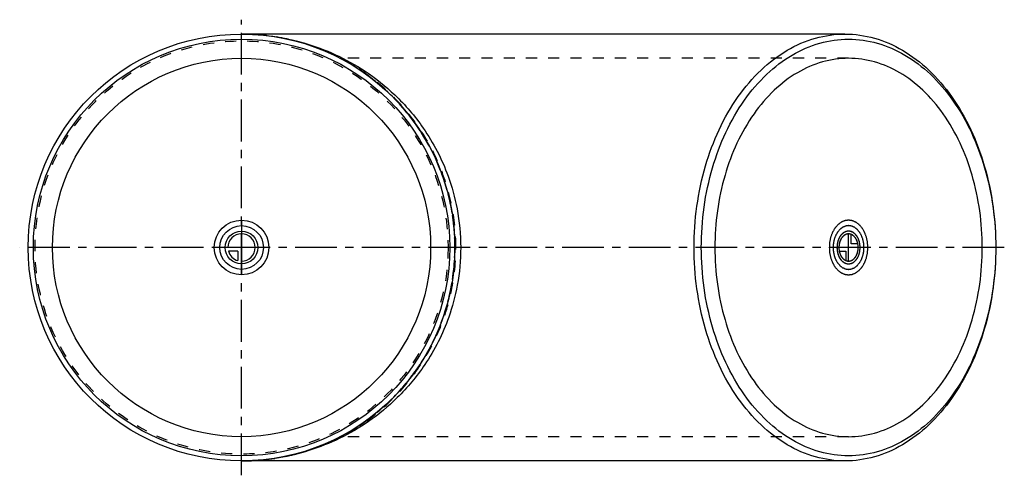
# Model space of a CAD drawing. Header units: millimetres. Extents: x 212 to 788, y 367 to 633.
import ezdxf

# ---------------------------------------------------------------- set-up
doc = ezdxf.new("R2010")
doc.units = ezdxf.units.MM
doc.header["$LTSCALE"] = 65.185185
doc.linetypes.add('CENTER', pattern=[0.6, 0.375, -0.075, 0.075, -0.075])
doc.linetypes.add('HIDDEN', pattern=[0.2, 0.1, -0.1])
for name, color, linetype in [('ACHSEN_S', 7, 'CONTINUOUS'), ('FASEN', 7, 'CONTINUOUS'), ('KOERPER', 7, 'CONTINUOUS'), ('KONST.EL_MIT_GEO', 7, 'CONTINUOUS'), ('KURVEN', 7, 'CONTINUOUS')]:
    doc.layers.add(name, color=color, linetype=linetype)

msp = doc.modelspace()

# ---------------------------------------------------------------- linework, layer by layer
at = {"layer": 'ACHSEN_S', "color": 2, "linetype": 'CENTER'}
for p, q in [((341.53, 366.59), (341.53, 633.41)), ((788.47, 500), (211.53, 500))]:
    msp.add_line(p, q, dxfattribs=at)
at = {"layer": 'FASEN', "color": 7, "linetype": 'Continuous'}
for radius in [125, 122]:
    msp.add_circle((341.53, 500), radius, dxfattribs=at)
at = {"layer": 'FASEN', "color": 8, "linetype": 'HIDDEN'}
msp.add_circle((341.53, 500), 121, dxfattribs=at)
at = {"layer": 'FASEN', "color": 7, "linetype": 'Continuous'}
for points, knots in [([(606.69, 500), (606.69, 516.1), (610.89, 547.31), (626.8, 582.52), (645.15, 604.12), (660.55, 615.95), (677.4, 623.32), (689.28, 625), (695.08, 625)], [0, 0, 0, 0, 0.287048, 0.553568, 0.675502, 0.789331, 0.896544, 1, 1, 1, 1]), ([(695.08, 625), (700.89, 625), (712.76, 623.32), (729.62, 615.95), (745.01, 604.12), (763.36, 582.52), (779.28, 547.31), (783.47, 516.1), (783.47, 500)], [0, 0, 0, 0, 0.103456, 0.210669, 0.324498, 0.446432, 0.712952, 1, 1, 1, 1]), ([(610.94, 500), (610.94, 515.72), (615.03, 546.18), (630.56, 580.54), (648.47, 601.63), (663.49, 613.16), (679.96, 620.36), (697.2, 622.81), (714.45, 620.36), (730.91, 613.16), (745.93, 601.63), (763.84, 580.54), (779.38, 546.18), (783.47, 515.72), (783.47, 500)], [0, 0, 0, 0, 0.143524, 0.276784, 0.337751, 0.394666, 0.448272, 0.5, 0.551728, 0.605334, 0.662249, 0.723216, 0.856476, 1, 1, 1, 1]), ([(695.08, 375), (689.28, 375), (677.4, 376.68), (660.55, 384.05), (645.15, 395.88), (626.8, 417.48), (610.89, 452.69), (606.69, 483.9), (606.69, 500)], [0, 0, 0, 0, 0.103456, 0.210669, 0.324498, 0.446432, 0.712952, 1, 1, 1, 1]), ([(783.47, 500), (783.47, 484.28), (779.38, 453.82), (763.84, 419.46), (745.93, 398.37), (730.91, 386.84), (714.45, 379.64), (697.2, 377.19), (679.96, 379.64), (663.49, 386.84), (648.47, 398.37), (630.56, 419.46), (615.03, 453.82), (610.94, 484.28), (610.94, 500)], [0, 0, 0, 0, 0.143524, 0.276784, 0.337751, 0.394666, 0.448272, 0.5, 0.551728, 0.605334, 0.662249, 0.723216, 0.856476, 1, 1, 1, 1]), ([(783.47, 500), (783.47, 483.9), (779.28, 452.69), (763.36, 417.48), (745.01, 395.88), (729.62, 384.05), (712.76, 376.68), (700.89, 375), (695.08, 375)], [0, 0, 0, 0, 0.287048, 0.553568, 0.675502, 0.789331, 0.896544, 1, 1, 1, 1])]:
    msp.add_open_spline(points, degree=3, knots=knots, dxfattribs=at)
at = {"layer": 'KOERPER', "color": 7, "linetype": 'Continuous'}
for p, q in [((695.08, 625), (341.53, 625)), ((695.08, 375), (341.53, 375))]:
    msp.add_line(p, q, dxfattribs=at)
at = {"layer": 'KOERPER', "color": 8, "linetype": 'HIDDEN'}
for p, q in [((697.2, 610.8), (399.55, 610.8)), ((697.2, 389.2), (399.54, 389.2))]:
    msp.add_line(p, q, dxfattribs=at)
at = {"layer": 'KOERPER', "color": 7, "linetype": 'Continuous'}
msp.add_circle((341.53, 500), 110.8, dxfattribs=at)
at = {"layer": 'KOERPER', "color": 8, "linetype": 'HIDDEN'}
msp.add_arc((341.53, 500), 125, 297.57644, 62.42332, dxfattribs=at)
at = {"layer": 'KOERPER', "color": 7, "linetype": 'Continuous'}
for points, knots in [([(697.2, 610.8), (692.06, 610.8), (681.53, 609.31), (666.59, 602.77), (652.95, 592.3), (636.68, 573.14), (622.57, 541.94), (618.86, 514.27), (618.86, 500)], [0, 0, 0, 0, 0.103456, 0.210669, 0.324498, 0.446432, 0.712953, 1, 1, 1, 1]), ([(775.55, 500), (775.55, 514.27), (771.83, 541.94), (757.73, 573.14), (741.46, 592.3), (727.82, 602.77), (712.88, 609.31), (702.35, 610.8), (697.2, 610.8)], [0, 0, 0, 0, 0.287047, 0.553568, 0.675502, 0.789331, 0.896544, 1, 1, 1, 1]), ([(618.86, 500), (618.86, 485.73), (622.57, 458.06), (636.68, 426.86), (652.95, 407.7), (666.59, 397.23), (681.53, 390.69), (692.06, 389.2), (697.2, 389.2)], [0, 0, 0, 0, 0.287047, 0.553568, 0.675502, 0.789331, 0.896544, 1, 1, 1, 1]), ([(697.2, 389.2), (702.35, 389.2), (712.88, 390.69), (727.82, 397.23), (741.46, 407.7), (757.73, 426.86), (771.83, 458.06), (775.55, 485.73), (775.55, 500)], [0, 0, 0, 0, 0.103456, 0.210669, 0.324498, 0.446432, 0.712953, 1, 1, 1, 1])]:
    msp.add_open_spline(points, degree=3, knots=knots, dxfattribs=at)
at = {"layer": 'KONST.EL_MIT_GEO', "color": 8, "linetype": 'HIDDEN'}
msp.add_line((345.64, 375.06), (344.75, 375.04), dxfattribs=at)
for centre, radius, start, end in [((341.53, 500), 125, 270, 90), ((341.53, 507.12), 132.12, 270.00062, 271.39809)]:
    msp.add_arc(centre, radius, start, end, dxfattribs=at)
for points, knots in [([(467.11, 500), (467.11, 508.51), (465.36, 525.52), (457.64, 549.81), (445.34, 571.81), (429.14, 590.68), (409.86, 605.81), (388.31, 616.82), (365.29, 623.51), (349.42, 625), (341.53, 625)], [0, 0, 0, 0, 0.12992, 0.258972, 0.386526, 0.512241, 0.636114, 0.758394, 0.879506, 1, 1, 1, 1]), ([(341.53, 375), (349.42, 375), (365.29, 376.49), (388.31, 383.18), (409.87, 394.2), (429.15, 409.33), (445.35, 428.2), (457.65, 450.21), (465.36, 474.49), (467.11, 491.5), (467.11, 500)], [0, 0, 0, 0, 0.120511, 0.241636, 0.363934, 0.487835, 0.613577, 0.741127, 0.870152, 1, 1, 1, 1])]:
    msp.add_open_spline(points, degree=3, knots=knots, dxfattribs=at)
at = {"layer": 'KONST.EL_MIT_GEO', "color": 7, "linetype": 'Continuous'}
for points, knots in [([(341.53, 625), (353.8, 625), (379.39, 621.42), (409.75, 607.4), (432.63, 589.15), (450.01, 568.91), (461.99, 545.84), (468.6, 521.87), (469.94, 507.61), (469.94, 500)], [0, 0, 0, 0, 0.18538, 0.384668, 0.497018, 0.625682, 0.785093, 0.88509, 1, 1, 1, 1]), ([(469.94, 500), (469.94, 492.6), (468.67, 478.7), (462.37, 455.21), (450.85, 432.44), (434.06, 412.29), (411.91, 393.99), (382.51, 379.63), (357.6, 375.44), (345.64, 375.06)], [0, 0, 0, 0, 0.11408, 0.213951, 0.373917, 0.503142, 0.615867, 0.815332, 1, 1, 1, 1])]:
    msp.add_open_spline(points, degree=3, knots=knots, dxfattribs=at)
at = {"layer": 'KURVEN', "color": 40, "linetype": 'Continuous'}
for p, q in [((341.53, 516), (341.53, 484)), ((697.2, 492), (697.2, 508)), ((698.76, 502.2), (698.76, 507.69)), ((702.64, 502.2), (698.76, 502.2)), ((357.53, 500), (325.53, 500)), ((339.33, 497.8), (333.84, 497.8)), ((339.33, 497.8), (339.33, 492.31)), ((708.52, 500), (685.89, 500)), ((691.77, 497.8), (695.65, 497.8)), ((695.65, 497.8), (695.65, 492.31))]:
    msp.add_line(p, q, dxfattribs=at)
for radius in [16, 12.8, 9.6]:
    msp.add_circle((341.53, 500), radius, dxfattribs=at)
for start, end in [(270, 180), (195.96201, 254.03799)]:
    msp.add_arc((341.53, 500), 8, start, end, dxfattribs=at)
for points, knots in [([(708.52, 500), (708.48, 500.52), (708.43, 501.3), (708.35, 502.33), (708.33, 503.12), (708.13, 503.85), (707.99, 504.6), (707.82, 505.35), (707.69, 506.11), (707.4, 506.78), (707.15, 507.48), (706.93, 508.05), (706.75, 508.51), (706.64, 508.86), (706.45, 509.16), (706.21, 509.57), (705.91, 510.08), (705.62, 510.6), (705.38, 511), (705.21, 511.33), (704.99, 511.56), (704.71, 511.89), (704.35, 512.3), (704, 512.72), (703.71, 513.04), (703.51, 513.31), (703.25, 513.48), (702.93, 513.73), (702.52, 514.03), (702.12, 514.34), (701.79, 514.58), (701.56, 514.79), (701.29, 514.88), (700.94, 515.04), (700.5, 515.23), (700.06, 515.42), (699.7, 515.56), (699.44, 515.71), (699.16, 515.72), (698.79, 515.78), (698.32, 515.84), (697.86, 515.91), (697.48, 515.95), (697.2, 516.02), (696.93, 515.96), (696.56, 515.91), (696.11, 515.85), (695.65, 515.79), (695.28, 515.73), (695, 515.72), (694.74, 515.58), (694.39, 515.44), (693.95, 515.24), (693.51, 515.06), (693.16, 514.9), (692.89, 514.81), (692.65, 514.6), (692.32, 514.37), (691.92, 514.06), (691.51, 513.76), (691.19, 513.5), (690.94, 513.35), (690.73, 513.07), (690.43, 512.74), (690.07, 512.32), (689.71, 511.9), (689.42, 511.56), (689.19, 511.33), (689.03, 511.01), (688.79, 510.61), (688.5, 510.11), (688.21, 509.61), (687.98, 509.2), (687.79, 508.91), (687.68, 508.55), (687.5, 508.1), (687.28, 507.53), (687.03, 506.83), (686.73, 506.17), (686.61, 505.4), (686.43, 504.66), (686.28, 503.91), (686.08, 503.18), (686.07, 502.37), (685.98, 501.32), (685.93, 500.53), (685.89, 500)], [0, 0, 0, 0, 0.03125, 0.046875, 0.0625, 0.078125, 0.09375, 0.109375, 0.125, 0.140625, 0.15625, 0.171875, 0.179688, 0.1875, 0.195312, 0.203125, 0.21875, 0.234375, 0.242188, 0.25, 0.257812, 0.265625, 0.28125, 0.296875, 0.304688, 0.3125, 0.320312, 0.328125, 0.34375, 0.359375, 0.367188, 0.375, 0.382812, 0.390625, 0.40625, 0.421875, 0.429688, 0.4375, 0.445312, 0.453125, 0.46875, 0.484375, 0.492188, 0.5, 0.507812, 0.515625, 0.53125, 0.546875, 0.554688, 0.5625, 0.570312, 0.578125, 0.59375, 0.609375, 0.617188, 0.625, 0.632812, 0.640625, 0.65625, 0.671875, 0.679688, 0.6875, 0.695312, 0.703125, 0.71875, 0.734375, 0.742188, 0.75, 0.757812, 0.765625, 0.78125, 0.796875, 0.804688, 0.8125, 0.820312, 0.828125, 0.84375, 0.859375, 0.875, 0.890625, 0.90625, 0.921875, 0.9375, 0.953125, 0.96875, 1, 1, 1, 1]), ([(706.25, 500), (706.23, 500.41), (706.19, 501.04), (706.12, 501.86), (706.11, 502.49), (705.95, 503.08), (705.83, 503.68), (705.69, 504.28), (705.6, 504.89), (705.36, 505.43), (705.16, 505.98), (704.94, 506.53), (704.77, 507.1), (704.45, 507.57), (704.18, 508.07), (703.88, 508.55), (703.62, 509.08), (703.26, 509.44), (702.92, 509.85), (702.58, 510.23), (702.25, 510.67), (701.85, 510.92), (701.46, 511.23), (701.07, 511.51), (700.69, 511.85), (700.26, 511.99), (699.84, 512.18), (699.49, 512.34), (699.2, 512.45), (699, 512.56), (698.77, 512.57), (698.47, 512.62), (698.1, 512.67), (697.73, 512.73), (697.43, 512.76), (697.2, 512.82), (696.98, 512.76), (696.69, 512.73), (696.33, 512.68), (695.96, 512.63), (695.67, 512.58), (695.44, 512.57), (695.24, 512.46), (694.95, 512.35), (694.6, 512.2), (694.18, 512.01), (693.75, 511.87), (693.37, 511.53), (692.97, 511.25), (692.65, 511.01), (692.39, 510.8), (692.19, 510.68), (692.02, 510.46), (691.79, 510.19), (691.5, 509.86), (691.16, 509.45), (690.78, 509.07), (690.53, 508.56), (690.24, 508.09), (689.97, 507.6), (689.66, 507.14), (689.48, 506.56), (689.26, 506.02), (689.06, 505.47), (688.82, 504.93), (688.73, 504.32), (688.59, 503.73), (688.47, 503.12), (688.31, 502.54), (688.29, 501.89), (688.22, 501.06), (688.18, 500.42), (688.15, 500)], [0, 0, 0, 0, 0.03125, 0.046875, 0.0625, 0.078125, 0.09375, 0.109375, 0.125, 0.140625, 0.15625, 0.171875, 0.1875, 0.203125, 0.21875, 0.234375, 0.25, 0.265625, 0.28125, 0.296875, 0.3125, 0.328125, 0.34375, 0.359375, 0.375, 0.390625, 0.40625, 0.421875, 0.429688, 0.4375, 0.445312, 0.453125, 0.46875, 0.484375, 0.492188, 0.5, 0.507812, 0.515625, 0.53125, 0.546875, 0.554688, 0.5625, 0.570312, 0.578125, 0.59375, 0.609375, 0.625, 0.640625, 0.65625, 0.671875, 0.679688, 0.6875, 0.695312, 0.703125, 0.71875, 0.734375, 0.75, 0.765625, 0.78125, 0.796875, 0.8125, 0.828125, 0.84375, 0.859375, 0.875, 0.890625, 0.90625, 0.921875, 0.9375, 0.953125, 0.96875, 1, 1, 1, 1]), ([(697.2, 509.6), (696.98, 509.57), (696.65, 509.53), (696.22, 509.46), (695.88, 509.44), (695.56, 509.27), (695.24, 509.14), (694.92, 508.99), (694.59, 508.89), (694.31, 508.63), (694.01, 508.42), (693.72, 508.19), (693.42, 508), (693.17, 507.67), (692.91, 507.37), (692.65, 507.06), (692.37, 506.78), (692.18, 506.4), (691.97, 506.04), (691.76, 505.67), (691.53, 505.33), (691.4, 504.89), (691.23, 504.47), (691.08, 504.05), (690.9, 503.64), (690.83, 503.18), (690.73, 502.73), (690.64, 502.28), (690.52, 501.84), (690.51, 501.36), (690.48, 500.88), (690.45, 500.41), (690.4, 499.93), (690.46, 499.47), (690.48, 499), (690.53, 498.54), (690.54, 498.07), (690.66, 497.62), (690.75, 497.16), (690.86, 496.71), (690.94, 496.24), (691.12, 495.84), (691.27, 495.42), (691.44, 495.02), (691.57, 494.59), (691.81, 494.24), (692.02, 493.87), (692.24, 493.51), (692.44, 493.12), (692.72, 492.85), (692.97, 492.55), (693.23, 492.27), (693.47, 491.95), (693.79, 491.75), (694.08, 491.52), (694.39, 491.31), (694.68, 491.06), (695, 490.96), (695.32, 490.82), (695.64, 490.7), (695.95, 490.54), (696.3, 490.53), (696.74, 490.46), (697.08, 490.43), (697.31, 490.4)], [0, 0, 0, 0, 0.03125, 0.046875, 0.0625, 0.078125, 0.09375, 0.109375, 0.125, 0.140625, 0.15625, 0.171875, 0.1875, 0.203125, 0.21875, 0.234375, 0.25, 0.265625, 0.28125, 0.296875, 0.3125, 0.328125, 0.34375, 0.359375, 0.375, 0.390625, 0.40625, 0.421875, 0.4375, 0.453125, 0.46875, 0.484375, 0.5, 0.515625, 0.53125, 0.546875, 0.5625, 0.578125, 0.59375, 0.609375, 0.625, 0.640625, 0.65625, 0.671875, 0.6875, 0.703125, 0.71875, 0.734375, 0.75, 0.765625, 0.78125, 0.796875, 0.8125, 0.828125, 0.84375, 0.859375, 0.875, 0.890625, 0.90625, 0.921875, 0.9375, 0.953125, 0.96875, 1, 1, 1, 1]), ([(697.1, 509.6), (696.88, 509.56), (696.56, 509.5), (696.13, 509.43), (695.86, 509.37), (695.64, 509.35), (695.43, 509.24), (695.07, 509.06), (694.66, 508.83), (694.23, 508.65), (693.87, 508.31), (693.42, 507.89), (692.94, 507.51), (692.64, 507.04), (692.41, 506.71), (692.18, 506.37), (691.85, 505.95), (691.58, 505.26), (691.29, 504.6), (691.05, 504.08), (690.93, 503.49), (690.77, 502.91), (690.65, 502.4), (690.58, 502.11), (690.56, 501.64), (690.49, 500.94), (690.44, 500.31), (690.42, 500)], [0, 0, 0, 0, 0.0625, 0.09375, 0.125, 0.140625, 0.15625, 0.1875, 0.25, 0.28125, 0.3125, 0.375, 0.4375, 0.46875, 0.5, 0.53125, 0.5625, 0.625, 0.6875, 0.71875, 0.75, 0.8125, 0.84375, 0.859375, 0.875, 0.9375, 1, 1, 1, 1]), ([(702.86, 499.87), (702.84, 500.13), (702.81, 500.65), (702.8, 501.43), (702.64, 502.07), (702.53, 502.57), (702.47, 502.97), (702.33, 503.3), (702.21, 503.65), (702.08, 504), (701.97, 504.36), (701.77, 504.65), (701.6, 504.97), (701.42, 505.27), (701.26, 505.6), (701.04, 505.83), (700.83, 506.09), (700.62, 506.34), (700.42, 506.61), (700.16, 506.78), (699.92, 506.98), (699.67, 507.16), (699.43, 507.38), (699.16, 507.47), (698.9, 507.6), (698.63, 507.7), (698.37, 507.85), (698.09, 507.86), (697.81, 507.92), (697.53, 507.95), (697.25, 508.02), (696.98, 507.96), (696.7, 507.93), (696.43, 507.89), (696.15, 507.88), (695.88, 507.74), (695.61, 507.64), (695.35, 507.52), (695.07, 507.43), (694.83, 507.23), (694.59, 507.05), (694.34, 506.86), (694.09, 506.71), (693.88, 506.43), (693.66, 506.19), (693.45, 505.93), (693.21, 505.7), (693.05, 505.38), (692.87, 505.09), (692.7, 504.78), (692.51, 504.5), (692.39, 504.13), (692.25, 503.79), (692.12, 503.43), (691.97, 503.09), (691.91, 502.71), (691.82, 502.34), (691.75, 501.97), (691.65, 501.6), (691.64, 501.19), (691.59, 500.67), (691.57, 500.27), (691.55, 500)], [0, 0, 0, 0, 0.03125, 0.0625, 0.09375, 0.109375, 0.125, 0.140625, 0.15625, 0.171875, 0.1875, 0.203125, 0.21875, 0.234375, 0.25, 0.265625, 0.28125, 0.296875, 0.3125, 0.328125, 0.34375, 0.359375, 0.375, 0.390625, 0.40625, 0.421875, 0.4375, 0.453125, 0.46875, 0.484375, 0.5, 0.515625, 0.53125, 0.546875, 0.5625, 0.578125, 0.59375, 0.609375, 0.625, 0.640625, 0.65625, 0.671875, 0.6875, 0.703125, 0.71875, 0.734375, 0.75, 0.765625, 0.78125, 0.796875, 0.8125, 0.828125, 0.84375, 0.859375, 0.875, 0.890625, 0.90625, 0.921875, 0.9375, 0.953125, 0.96875, 1, 1, 1, 1]), ([(697.2, 508), (697.02, 507.97), (696.66, 507.92), (696.26, 507.84), (695.99, 507.82), (695.81, 507.73), (695.51, 507.59), (695.17, 507.4), (694.81, 507.26), (694.5, 506.98), (694.12, 506.64), (693.72, 506.33), (693.47, 505.95), (693.21, 505.59), (692.85, 505.16), (692.57, 504.49), (692.32, 503.95), (692.11, 503.51), (692.01, 503.02), (691.84, 502.43), (691.67, 501.7), (691.62, 500.9), (691.57, 500.39), (691.55, 500.13)], [0, 0, 0, 0, 0.0625, 0.125, 0.140625, 0.15625, 0.1875, 0.25, 0.28125, 0.3125, 0.375, 0.4375, 0.46875, 0.5, 0.5625, 0.625, 0.6875, 0.71875, 0.75, 0.8125, 0.875, 0.9375, 1, 1, 1, 1]), ([(697.2, 490.4), (697.42, 490.43), (697.75, 490.47), (698.19, 490.54), (698.52, 490.56), (698.84, 490.73), (699.17, 490.86), (699.49, 491.01), (699.82, 491.11), (700.1, 491.37), (700.4, 491.58), (700.69, 491.81), (700.99, 492), (701.24, 492.33), (701.5, 492.63), (701.76, 492.94), (702.04, 493.22), (702.23, 493.6), (702.44, 493.96), (702.64, 494.33), (702.87, 494.67), (703.01, 495.11), (703.18, 495.53), (703.33, 495.95), (703.51, 496.36), (703.58, 496.82), (703.68, 497.27), (703.77, 497.72), (703.89, 498.16), (703.89, 498.64), (703.93, 499.12), (703.96, 499.59), (704.01, 500.07), (703.95, 500.53), (703.93, 501), (703.88, 501.46), (703.87, 501.93), (703.75, 502.38), (703.66, 502.84), (703.55, 503.29), (703.47, 503.76), (703.29, 504.16), (703.14, 504.58), (702.97, 504.98), (702.84, 505.41), (702.6, 505.76), (702.39, 506.13), (702.17, 506.49), (701.97, 506.88), (701.69, 507.15), (701.44, 507.45), (701.18, 507.73), (700.93, 508.05), (700.62, 508.25), (700.32, 508.48), (700.02, 508.69), (699.73, 508.94), (699.41, 509.04), (699.09, 509.18), (698.77, 509.3), (698.46, 509.46), (698.11, 509.47), (697.66, 509.54), (697.32, 509.57), (697.1, 509.6)], [0, 0, 0, 0, 0.03125, 0.046875, 0.0625, 0.078125, 0.09375, 0.109375, 0.125, 0.140625, 0.15625, 0.171875, 0.1875, 0.203125, 0.21875, 0.234375, 0.25, 0.265625, 0.28125, 0.296875, 0.3125, 0.328125, 0.34375, 0.359375, 0.375, 0.390625, 0.40625, 0.421875, 0.4375, 0.453125, 0.46875, 0.484375, 0.5, 0.515625, 0.53125, 0.546875, 0.5625, 0.578125, 0.59375, 0.609375, 0.625, 0.640625, 0.65625, 0.671875, 0.6875, 0.703125, 0.71875, 0.734375, 0.75, 0.765625, 0.78125, 0.796875, 0.8125, 0.828125, 0.84375, 0.859375, 0.875, 0.890625, 0.90625, 0.921875, 0.9375, 0.953125, 0.96875, 1, 1, 1, 1]), ([(703.99, 500), (703.97, 500.31), (703.94, 500.78), (703.89, 501.4), (703.88, 501.87), (703.76, 502.31), (703.67, 502.76), (703.57, 503.21), (703.5, 503.67), (703.32, 504.07), (703.17, 504.49), (703.01, 504.9), (702.87, 505.33), (702.64, 505.68), (702.43, 506.05), (702.21, 506.41), (702.02, 506.81), (701.74, 507.08), (701.49, 507.39), (701.23, 507.67), (700.99, 508), (700.69, 508.19), (700.4, 508.42), (700.1, 508.63), (699.82, 508.89), (699.49, 508.99), (699.18, 509.14), (698.86, 509.27), (698.55, 509.44), (698.21, 509.45), (697.76, 509.53), (697.43, 509.57), (697.2, 509.6)], [0, 0, 0, 0, 0.0625, 0.09375, 0.125, 0.15625, 0.1875, 0.21875, 0.25, 0.28125, 0.3125, 0.34375, 0.375, 0.40625, 0.4375, 0.46875, 0.5, 0.53125, 0.5625, 0.59375, 0.625, 0.65625, 0.6875, 0.71875, 0.75, 0.78125, 0.8125, 0.84375, 0.875, 0.90625, 0.9375, 1, 1, 1, 1]), ([(702.64, 502.2), (702.56, 502.51), (702.44, 502.99), (702.26, 503.6), (702.06, 504.03), (701.9, 504.47), (701.68, 504.87), (701.44, 505.26), (701.22, 505.67), (700.93, 505.97), (700.67, 506.31), (700.39, 506.62), (700.07, 506.85), (699.78, 507.13), (699.33, 507.39), (698.99, 507.57), (698.76, 507.69)], [0, 0, 0, 0, 0.125, 0.1875, 0.25, 0.3125, 0.375, 0.4375, 0.5, 0.5625, 0.625, 0.6875, 0.75, 0.8125, 0.875, 1, 1, 1, 1]), ([(685.89, 500), (685.93, 499.48), (685.98, 498.7), (686.06, 497.67), (686.07, 496.88), (686.27, 496.15), (686.42, 495.4), (686.59, 494.65), (686.71, 493.89), (687.01, 493.22), (687.26, 492.52), (687.48, 491.95), (687.65, 491.49), (687.77, 491.14), (687.96, 490.84), (688.19, 490.43), (688.49, 489.92), (688.79, 489.4), (689.03, 489), (689.19, 488.67), (689.42, 488.44), (689.7, 488.11), (690.06, 487.7), (690.41, 487.28), (690.7, 486.96), (690.9, 486.69), (691.16, 486.52), (691.48, 486.27), (691.88, 485.97), (692.29, 485.66), (692.61, 485.42), (692.85, 485.21), (693.12, 485.12), (693.47, 484.96), (693.91, 484.77), (694.35, 484.58), (694.7, 484.44), (694.96, 484.29), (695.25, 484.28), (695.62, 484.22), (696.09, 484.16), (696.55, 484.09), (696.92, 484.05), (697.21, 483.98), (697.48, 484.04), (697.85, 484.09), (698.3, 484.15), (698.76, 484.21), (699.13, 484.27), (699.4, 484.28), (699.66, 484.42), (700.02, 484.56), (700.46, 484.76), (700.9, 484.94), (701.25, 485.1), (701.52, 485.19), (701.76, 485.4), (702.08, 485.63), (702.49, 485.94), (702.9, 486.24), (703.22, 486.5), (703.47, 486.65), (703.68, 486.93), (703.97, 487.26), (704.33, 487.68), (704.7, 488.1), (704.98, 488.44), (705.22, 488.67), (705.38, 488.99), (705.61, 489.39), (705.9, 489.89), (706.2, 490.39), (706.43, 490.8), (706.62, 491.09), (706.73, 491.45), (706.91, 491.9), (707.13, 492.47), (707.38, 493.17), (707.68, 493.83), (707.8, 494.6), (707.98, 495.34), (708.12, 496.09), (708.32, 496.82), (708.34, 497.63), (708.43, 498.68), (708.48, 499.47), (708.52, 500)], [0, 0, 0, 0, 0.03125, 0.046875, 0.0625, 0.078125, 0.09375, 0.109375, 0.125, 0.140625, 0.15625, 0.171875, 0.179688, 0.1875, 0.195312, 0.203125, 0.21875, 0.234375, 0.242188, 0.25, 0.257812, 0.265625, 0.28125, 0.296875, 0.304688, 0.3125, 0.320312, 0.328125, 0.34375, 0.359375, 0.367188, 0.375, 0.382812, 0.390625, 0.40625, 0.421875, 0.429688, 0.4375, 0.445312, 0.453125, 0.46875, 0.484375, 0.492188, 0.5, 0.507812, 0.515625, 0.53125, 0.546875, 0.554688, 0.5625, 0.570312, 0.578125, 0.59375, 0.609375, 0.617188, 0.625, 0.632812, 0.640625, 0.65625, 0.671875, 0.679688, 0.6875, 0.695312, 0.703125, 0.71875, 0.734375, 0.742188, 0.75, 0.757812, 0.765625, 0.78125, 0.796875, 0.804688, 0.8125, 0.820312, 0.828125, 0.84375, 0.859375, 0.875, 0.890625, 0.90625, 0.921875, 0.9375, 0.953125, 0.96875, 1, 1, 1, 1]), ([(688.15, 500), (688.18, 499.59), (688.22, 498.96), (688.29, 498.14), (688.3, 497.51), (688.46, 496.92), (688.58, 496.32), (688.71, 495.72), (688.81, 495.11), (689.05, 494.57), (689.25, 494.02), (689.46, 493.47), (689.64, 492.9), (689.96, 492.43), (690.23, 491.93), (690.52, 491.45), (690.79, 490.92), (691.15, 490.56), (691.48, 490.15), (691.83, 489.77), (692.15, 489.33), (692.56, 489.08), (692.95, 488.77), (693.34, 488.49), (693.72, 488.15), (694.15, 488.01), (694.57, 487.82), (694.92, 487.66), (695.2, 487.55), (695.41, 487.44), (695.64, 487.43), (695.94, 487.38), (696.31, 487.33), (696.68, 487.27), (696.98, 487.24), (697.2, 487.18), (697.42, 487.24), (697.72, 487.27), (698.08, 487.32), (698.45, 487.37), (698.74, 487.42), (698.96, 487.43), (699.17, 487.54), (699.46, 487.65), (699.81, 487.8), (700.23, 487.99), (700.66, 488.13), (701.04, 488.47), (701.43, 488.75), (701.76, 488.99), (702.02, 489.2), (702.22, 489.32), (702.38, 489.54), (702.62, 489.81), (702.91, 490.14), (703.25, 490.55), (703.62, 490.93), (703.88, 491.44), (704.17, 491.91), (704.44, 492.4), (704.75, 492.86), (704.93, 493.44), (705.15, 493.98), (705.34, 494.53), (705.58, 495.07), (705.68, 495.68), (705.82, 496.27), (705.94, 496.88), (706.1, 497.46), (706.11, 498.11), (706.18, 498.94), (706.23, 499.58), (706.25, 500)], [0, 0, 0, 0, 0.03125, 0.046875, 0.0625, 0.078125, 0.09375, 0.109375, 0.125, 0.140625, 0.15625, 0.171875, 0.1875, 0.203125, 0.21875, 0.234375, 0.25, 0.265625, 0.28125, 0.296875, 0.3125, 0.328125, 0.34375, 0.359375, 0.375, 0.390625, 0.40625, 0.421875, 0.429688, 0.4375, 0.445312, 0.453125, 0.46875, 0.484375, 0.492188, 0.5, 0.507812, 0.515625, 0.53125, 0.546875, 0.554688, 0.5625, 0.570312, 0.578125, 0.59375, 0.609375, 0.625, 0.640625, 0.65625, 0.671875, 0.679688, 0.6875, 0.695312, 0.703125, 0.71875, 0.734375, 0.75, 0.765625, 0.78125, 0.796875, 0.8125, 0.828125, 0.84375, 0.859375, 0.875, 0.890625, 0.90625, 0.921875, 0.9375, 0.953125, 0.96875, 1, 1, 1, 1]), ([(690.42, 500), (690.44, 499.69), (690.47, 499.22), (690.52, 498.6), (690.53, 498.13), (690.65, 497.69), (690.73, 497.24), (690.84, 496.79), (690.91, 496.33), (691.09, 495.93), (691.24, 495.51), (691.4, 495.1), (691.53, 494.67), (691.77, 494.32), (691.97, 493.95), (692.19, 493.59), (692.39, 493.19), (692.66, 492.92), (692.91, 492.61), (693.17, 492.33), (693.42, 492), (693.72, 491.81), (694.01, 491.58), (694.31, 491.37), (694.59, 491.11), (694.91, 491.01), (695.23, 490.86), (695.55, 490.73), (695.86, 490.56), (696.2, 490.55), (696.64, 490.47), (696.98, 490.43), (697.2, 490.4)], [0, 0, 0, 0, 0.0625, 0.09375, 0.125, 0.15625, 0.1875, 0.21875, 0.25, 0.28125, 0.3125, 0.34375, 0.375, 0.40625, 0.4375, 0.46875, 0.5, 0.53125, 0.5625, 0.59375, 0.625, 0.65625, 0.6875, 0.71875, 0.75, 0.78125, 0.8125, 0.84375, 0.875, 0.90625, 0.9375, 1, 1, 1, 1]), ([(691.55, 500.13), (691.56, 499.87), (691.6, 499.35), (691.61, 498.57), (691.77, 497.93), (691.87, 497.43), (691.93, 497.03), (692.08, 496.7), (692.2, 496.35), (692.33, 496), (692.44, 495.64), (692.63, 495.35), (692.8, 495.03), (692.98, 494.73), (693.14, 494.4), (693.37, 494.17), (693.58, 493.91), (693.79, 493.66), (693.99, 493.39), (694.25, 493.22), (694.49, 493.02), (694.74, 492.84), (694.98, 492.62), (695.25, 492.53), (695.51, 492.4), (695.78, 492.3), (696.03, 492.15), (696.32, 492.14), (696.6, 492.08), (696.87, 492.05), (697.16, 491.98), (697.43, 492.04), (697.7, 492.07), (697.98, 492.11), (698.26, 492.12), (698.52, 492.26), (698.79, 492.36), (699.06, 492.48), (699.34, 492.57), (699.57, 492.77), (699.82, 492.95), (700.06, 493.14), (700.32, 493.29), (700.53, 493.57), (700.75, 493.81), (700.96, 494.07), (701.2, 494.3), (701.36, 494.62), (701.54, 494.91), (701.71, 495.22), (701.9, 495.5), (702.02, 495.87), (702.16, 496.21), (702.28, 496.57), (702.44, 496.91), (702.5, 497.29), (702.59, 497.66), (702.66, 498.03), (702.76, 498.4), (702.77, 498.81), (702.82, 499.33), (702.84, 499.73), (702.86, 500)], [0, 0, 0, 0, 0.03125, 0.0625, 0.09375, 0.109375, 0.125, 0.140625, 0.15625, 0.171875, 0.1875, 0.203125, 0.21875, 0.234375, 0.25, 0.265625, 0.28125, 0.296875, 0.3125, 0.328125, 0.34375, 0.359375, 0.375, 0.390625, 0.40625, 0.421875, 0.4375, 0.453125, 0.46875, 0.484375, 0.5, 0.515625, 0.53125, 0.546875, 0.5625, 0.578125, 0.59375, 0.609375, 0.625, 0.640625, 0.65625, 0.671875, 0.6875, 0.703125, 0.71875, 0.734375, 0.75, 0.765625, 0.78125, 0.796875, 0.8125, 0.828125, 0.84375, 0.859375, 0.875, 0.890625, 0.90625, 0.921875, 0.9375, 0.953125, 0.96875, 1, 1, 1, 1]), ([(691.77, 497.8), (691.85, 497.49), (691.97, 497.01), (692.15, 496.4), (692.34, 495.97), (692.51, 495.53), (692.73, 495.13), (692.97, 494.74), (693.19, 494.33), (693.48, 494.03), (693.74, 493.69), (694.02, 493.38), (694.33, 493.15), (694.63, 492.87), (695.08, 492.61), (695.42, 492.43), (695.65, 492.31)], [0, 0, 0, 0, 0.125, 0.1875, 0.25, 0.3125, 0.375, 0.4375, 0.5, 0.5625, 0.625, 0.6875, 0.75, 0.8125, 0.875, 1, 1, 1, 1]), ([(697.2, 492), (697.38, 492.03), (697.74, 492.08), (698.15, 492.16), (698.42, 492.18), (698.59, 492.27), (698.9, 492.41), (699.24, 492.6), (699.6, 492.74), (699.9, 493.02), (700.29, 493.36), (700.68, 493.67), (700.94, 494.05), (701.2, 494.41), (701.55, 494.84), (701.84, 495.51), (702.09, 496.05), (702.3, 496.49), (702.4, 496.98), (702.57, 497.57), (702.74, 498.3), (702.78, 499.1), (702.84, 499.61), (702.86, 499.87)], [0, 0, 0, 0, 0.0625, 0.125, 0.140625, 0.15625, 0.1875, 0.25, 0.28125, 0.3125, 0.375, 0.4375, 0.46875, 0.5, 0.5625, 0.625, 0.6875, 0.71875, 0.75, 0.8125, 0.875, 0.9375, 1, 1, 1, 1]), ([(697.31, 490.4), (697.53, 490.44), (697.85, 490.5), (698.28, 490.57), (698.55, 490.63), (698.77, 490.65), (698.97, 490.76), (699.34, 490.94), (699.75, 491.17), (700.18, 491.35), (700.54, 491.69), (700.99, 492.11), (701.46, 492.49), (701.76, 492.96), (702, 493.29), (702.23, 493.63), (702.56, 494.05), (702.83, 494.74), (703.12, 495.4), (703.36, 495.92), (703.48, 496.51), (703.63, 497.09), (703.76, 497.6), (703.83, 497.89), (703.85, 498.36), (703.92, 499.06), (703.97, 499.69), (703.99, 500)], [0, 0, 0, 0, 0.0625, 0.09375, 0.125, 0.140625, 0.15625, 0.1875, 0.25, 0.28125, 0.3125, 0.375, 0.4375, 0.46875, 0.5, 0.53125, 0.5625, 0.625, 0.6875, 0.71875, 0.75, 0.8125, 0.84375, 0.859375, 0.875, 0.9375, 1, 1, 1, 1])]:
    msp.add_open_spline(points, degree=3, knots=knots, dxfattribs=at)

doc.saveas('drawing.dxf')
